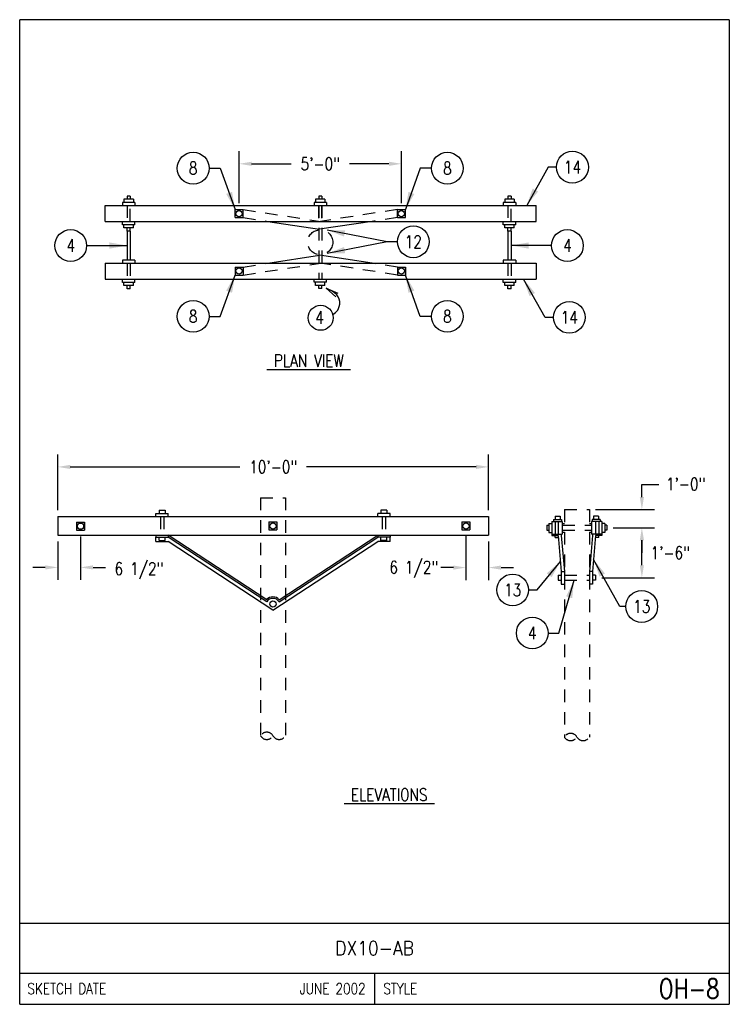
# Model space of a CAD drawing. Extents: x 0 to 7.1, y 0 to 9.85.
import ezdxf
from ezdxf.enums import TextEntityAlignment as Align

# ---------------------------------------------------------------- set-up
doc = ezdxf.new("R2010")
doc.units = 0
doc.header["$MEASUREMENT"] = 0
doc.linetypes.add('HIDDEN', pattern=[0.375, 0.25, -0.125])
doc.linetypes.add('HIDDEN2', pattern=[0.1875, 0.125, -0.0625])
doc.layers.add('E-DETL', color=2, linetype='CONTINUOUS')
doc.layers.add('E-DETL-TEXT', color=3, linetype='CONTINUOUS')
doc.styles.add('ROMANS', font='ROMANS.SHX', dxfattribs={"width": 0.8})

msp = doc.modelspace()

# ---------------------------------------------------------------- linework, layer by layer
at = {"layer": 'E-DETL'}
for p, q in [((7.1036, 9.8484), (7.1036, 0)), ((7.1036, 9.8484), (0, 9.8484)), ((0, 0), (0, 9.8484)), ((0, 0.8125), (7.1036, 0.8125)), ((0, 0.3125), (7.1036, 0.3125)), ((3.5518, 0.3125), (3.5518, 0)), ((0, 0), (7.1036, 0))]:
    msp.add_line(p, q, dxfattribs=at)
at = {"layer": 'E-DETL', "color": 4}
for p, q in [((1.1066, 8.084), (1.0754, 8.084)), ((1.0754, 8.084), (1.0754, 8.0527)), ((1.1066, 8.084), (1.1066, 8.0527)), ((3.0246, 8.084), (2.9933, 8.084)), ((2.9933, 8.084), (2.9933, 8.0527)), ((3.0246, 8.084), (3.0246, 8.0527)), ((4.919, 8.084), (4.8878, 8.084)), ((4.8878, 8.084), (4.8878, 8.0527)), ((4.919, 8.084), (4.919, 8.0527)), ((0.8565, 7.8312), (0.8565, 7.9902)), ((0.8565, 7.9902), (5.169, 7.9902)), ((1.0285, 8.0215), (1.0285, 7.9902)), ((1.1535, 8.0215), (1.0285, 8.0215)), ((1.0441, 8.0527), (1.0441, 8.0215)), ((1.1379, 8.0527), (1.0441, 8.0527)), ((1.1379, 8.0527), (1.1379, 8.0215)), ((1.1535, 8.0215), (1.1535, 7.9902)), ((2.9464, 8.0215), (2.9464, 7.9902)), ((3.0714, 8.0215), (2.9464, 8.0215)), ((2.9621, 8.0527), (2.9621, 8.0215)), ((3.0558, 8.0527), (2.9621, 8.0527)), ((3.0558, 8.0527), (3.0558, 8.0215)), ((3.0714, 8.0215), (3.0714, 7.9902)), ((4.8409, 8.0215), (4.8409, 7.9902)), ((4.9659, 8.0215), (4.8409, 8.0215)), ((4.8565, 8.0527), (4.8565, 8.0215)), ((4.9503, 8.0527), (4.8565, 8.0527)), ((4.9503, 8.0527), (4.9503, 8.0215)), ((4.9659, 8.0215), (4.9659, 7.9902)), ((5.169, 7.8312), (5.169, 7.9902)), ((2.1564, 7.9493), (2.2364, 7.9493)), ((2.1564, 7.8693), (2.1564, 7.9493)), ((2.2364, 7.8693), (2.2364, 7.9493)), ((3.7814, 7.9493), (3.8614, 7.9493)), ((3.7814, 7.8693), (3.7814, 7.9493)), ((3.8614, 7.8693), (3.8614, 7.9493)), ((0.8565, 7.8312), (5.169, 7.8312)), ((1.0285, 7.7971), (1.0285, 7.8284)), ((1.1535, 7.7971), (1.0285, 7.7971)), ((1.0441, 7.7659), (1.0441, 7.7971)), ((1.1379, 7.7659), (1.1379, 7.7971)), ((1.1535, 7.7971), (1.1535, 7.8284)), ((2.1564, 7.8693), (2.2364, 7.8693)), ((2.485, 7.8312), (3.0007, 7.7521)), ((3.5275, 7.8312), (3.0007, 7.7521)), ((3.7814, 7.8693), (3.8614, 7.8693)), ((4.8409, 7.7971), (4.8409, 7.8284)), ((4.9659, 7.7971), (4.8409, 7.7971)), ((4.8565, 7.7659), (4.8565, 7.7971)), ((4.9503, 7.7659), (4.9503, 7.7971)), ((4.9659, 7.7971), (4.9659, 7.8284)), ((1.1379, 7.7659), (1.0441, 7.7659)), ((1.0754, 7.7346), (1.0754, 7.7659)), ((1.1066, 7.7346), (1.0754, 7.7346)), ((1.0754, 7.7346), (1.0754, 7.4441)), ((1.1066, 7.7346), (1.1066, 7.7659)), ((1.1066, 7.7346), (1.1066, 7.4441)), ((4.9503, 7.7659), (4.8565, 7.7659)), ((4.8878, 7.7346), (4.8878, 7.7659)), ((4.919, 7.7346), (4.8878, 7.7346)), ((4.8878, 7.7346), (4.8878, 7.4441)), ((4.919, 7.7346), (4.919, 7.7659)), ((4.919, 7.7346), (4.919, 7.4441)), ((2.485, 7.4128), (3.0007, 7.4919)), ((3.5275, 7.4128), (3.0007, 7.4919)), ((0.8565, 7.4128), (0.8565, 7.2538)), ((0.8565, 7.4128), (5.169, 7.4128)), ((1.0285, 7.4441), (1.0285, 7.4128)), ((1.1535, 7.4441), (1.0285, 7.4441)), ((1.1535, 7.4441), (1.1535, 7.4128)), ((4.8409, 7.4441), (4.8409, 7.4128)), ((4.9659, 7.4441), (4.8409, 7.4441)), ((4.9659, 7.4441), (4.9659, 7.4128)), ((5.169, 7.4128), (5.169, 7.2538)), ((2.1564, 7.3747), (2.2364, 7.3747)), ((2.1564, 7.3747), (2.1564, 7.2947)), ((2.1564, 7.2947), (2.2364, 7.2947)), ((2.2364, 7.3747), (2.2364, 7.2947)), ((3.7814, 7.3747), (3.8614, 7.3747)), ((3.7814, 7.3747), (3.7814, 7.2947)), ((3.7814, 7.2947), (3.8614, 7.2947)), ((3.8614, 7.3747), (3.8614, 7.2947)), ((0.8565, 7.2538), (5.169, 7.2538)), ((1.0285, 7.2197), (1.0285, 7.251)), ((1.1535, 7.2197), (1.0285, 7.2197)), ((1.0441, 7.1885), (1.0441, 7.2197)), ((1.1379, 7.1885), (1.1379, 7.2197)), ((1.1535, 7.2197), (1.1535, 7.251)), ((2.9464, 7.2225), (2.9464, 7.2538)), ((3.0714, 7.2225), (2.9464, 7.2225)), ((2.9621, 7.1913), (2.9621, 7.2225)), ((3.0558, 7.1913), (2.9621, 7.1913)), ((2.9933, 7.16), (2.9933, 7.1913)), ((3.0246, 7.16), (3.0246, 7.1913)), ((3.0558, 7.1913), (3.0558, 7.2225)), ((3.0714, 7.2225), (3.0714, 7.2538)), ((4.8409, 7.2197), (4.8409, 7.251)), ((4.9659, 7.2197), (4.8409, 7.2197)), ((4.8565, 7.1885), (4.8565, 7.2197)), ((4.9503, 7.1885), (4.9503, 7.2197)), ((4.9659, 7.2197), (4.9659, 7.251)), ((1.1379, 7.1885), (1.0441, 7.1885)), ((1.0754, 7.1572), (1.0754, 7.1885)), ((1.1066, 7.1572), (1.0754, 7.1572)), ((1.1066, 7.1572), (1.1066, 7.1885)), ((3.0246, 7.16), (2.9933, 7.16)), ((4.9503, 7.1885), (4.8565, 7.1885)), ((4.8878, 7.1572), (4.8878, 7.1885)), ((4.919, 7.1572), (4.8878, 7.1572)), ((4.919, 7.1572), (4.919, 7.1885)), ((1.3948, 4.9409), (1.3948, 4.9097)), ((1.3948, 4.9409), (1.4573, 4.9409)), ((1.4573, 4.9409), (1.4573, 4.9097)), ((3.6142, 4.9409), (3.6142, 4.9097)), ((3.6767, 4.9409), (3.6142, 4.9409)), ((3.6767, 4.9409), (3.6767, 4.9097)), ((0.3818, 4.8784), (0.3818, 4.6909)), ((0.3818, 4.8784), (4.6943, 4.8784)), ((1.3627, 4.9097), (1.4877, 4.9097)), ((1.3627, 4.8784), (1.3627, 4.9097)), ((1.4877, 4.8784), (1.4877, 4.9097)), ((3.7088, 4.9097), (3.5838, 4.9097)), ((3.5838, 4.8784), (3.5838, 4.9097)), ((3.7088, 4.8784), (3.7088, 4.9097)), ((4.6943, 4.8784), (4.6943, 4.6909)), ((5.3277, 4.8288), (5.3277, 4.7038)), ((5.3277, 4.8288), (5.432, 4.8288)), ((5.3437, 4.8508), (5.4251, 4.8508)), ((5.3437, 4.8508), (5.3437, 4.8288)), ((5.3589, 4.8288), (5.3589, 4.7038)), ((5.361, 4.8821), (5.411, 4.8821)), ((5.361, 4.8821), (5.361, 4.8508)), ((5.3902, 4.8288), (5.3902, 4.7038)), ((5.411, 4.8821), (5.411, 4.8508)), ((5.4251, 4.8508), (5.4251, 4.8288)), ((5.432, 4.8288), (5.432, 4.7038)), ((5.8277, 4.8288), (5.7253, 4.8288)), ((5.7253, 4.8288), (5.7253, 4.7038)), ((5.8117, 4.8508), (5.7318, 4.8508)), ((5.7318, 4.8508), (5.7318, 4.8288)), ((5.7943, 4.8821), (5.7443, 4.8821)), ((5.7443, 4.8821), (5.7443, 4.8508)), ((5.7652, 4.8288), (5.7652, 4.7038)), ((5.7943, 4.8821), (5.7943, 4.8508)), ((5.7964, 4.8288), (5.7964, 4.7038)), ((5.8117, 4.8508), (5.8117, 4.8288)), ((5.8277, 4.8288), (5.8277, 4.7038)), ((0.5693, 4.8227), (0.6493, 4.8227)), ((0.5693, 4.8227), (0.5693, 4.7427)), ((0.5693, 4.7427), (0.6493, 4.7427)), ((0.6493, 4.8227), (0.6493, 4.7427)), ((2.4957, 4.8247), (2.5757, 4.8247)), ((2.4957, 4.8247), (2.4957, 4.7447)), ((2.4957, 4.7447), (2.5757, 4.7447)), ((2.5757, 4.8247), (2.5757, 4.7447)), ((4.4268, 4.8247), (4.5068, 4.8247)), ((4.4268, 4.8247), (4.4268, 4.7447)), ((4.4268, 4.7447), (4.5068, 4.7447)), ((4.5068, 4.8247), (4.5068, 4.7447)), ((5.2764, 4.7913), (5.2764, 4.7413)), ((5.2764, 4.7913), (5.2964, 4.7913)), ((5.2764, 4.7413), (5.2964, 4.7413)), ((5.2964, 4.81), (5.2964, 4.7187)), ((5.2964, 4.81), (5.3277, 4.81)), ((5.432, 4.8096), (5.4527, 4.8096)), ((5.7027, 4.8096), (5.7253, 4.8096)), ((5.8589, 4.81), (5.8277, 4.81)), ((5.8589, 4.81), (5.8589, 4.7187)), ((5.8789, 4.7913), (5.8589, 4.7913)), ((5.8789, 4.7413), (5.8589, 4.7413)), ((5.8789, 4.7913), (5.8789, 4.7413)), ((0.3818, 4.6909), (4.6943, 4.6909)), ((1.3627, 4.6909), (1.3627, 4.6712)), ((1.3627, 4.6284), (1.3627, 4.6712)), ((1.3627, 4.6712), (1.4877, 4.6712)), ((1.3948, 4.64), (1.3948, 4.6712)), ((1.3948, 4.64), (1.4573, 4.64)), ((1.4573, 4.64), (1.4573, 4.6712)), ((1.4877, 4.6909), (1.4877, 4.6712)), ((2.4725, 4.0468), (1.4877, 4.6909)), ((2.4753, 4.0256), (1.4877, 4.6712)), ((2.5961, 4.0256), (3.5838, 4.6712)), ((2.599, 4.0468), (3.5838, 4.6909)), ((3.5838, 4.6909), (3.5838, 4.6712)), ((3.7088, 4.6712), (3.5838, 4.6712)), ((3.6142, 4.64), (3.6142, 4.6712)), ((3.6767, 4.64), (3.6142, 4.64)), ((3.6767, 4.64), (3.6767, 4.6712)), ((3.7088, 4.6909), (3.7088, 4.6712)), ((3.7088, 4.6284), (3.7088, 4.6712)), ((5.2964, 4.7187), (5.3277, 4.7187)), ((5.3277, 4.7038), (5.432, 4.7038)), ((5.3277, 4.7038), (5.3277, 4.6882)), ((5.3277, 4.6882), (5.3902, 4.6882)), ((5.3589, 4.6682), (5.3589, 4.6882)), ((5.3589, 4.6682), (5.3902, 4.6682)), ((5.3902, 4.6882), (5.4214, 4.3288)), ((5.4214, 4.7038), (5.4214, 4.6882)), ((5.4214, 4.6882), (5.4527, 4.3288)), ((5.432, 4.723), (5.4527, 4.723)), ((5.7027, 4.723), (5.7253, 4.723)), ((5.7339, 4.6882), (5.7027, 4.3288)), ((5.8277, 4.7038), (5.7253, 4.7038)), ((5.7339, 4.7038), (5.7339, 4.6882)), ((5.7652, 4.6882), (5.7339, 4.3288)), ((5.8277, 4.6882), (5.7652, 4.6882)), ((5.7964, 4.6682), (5.7652, 4.6682)), ((5.7964, 4.6682), (5.7964, 4.6882)), ((5.8589, 4.7187), (5.8277, 4.7187)), ((5.8277, 4.7038), (5.8277, 4.6882)), ((1.3627, 4.6284), (1.4877, 4.6284)), ((2.5357, 3.9433), (1.4877, 4.6284)), ((2.5357, 3.9433), (3.5838, 4.6284)), ((3.7088, 4.6284), (3.5838, 4.6284)), ((5.3902, 4.2913), (5.3902, 4.2413)), ((5.3902, 4.2913), (5.4214, 4.2913)), ((5.3902, 4.2413), (5.4214, 4.2413)), ((5.4214, 4.3288), (5.4527, 4.3288)), ((5.4214, 4.3288), (5.4214, 4.2038)), ((5.4527, 4.3288), (5.4527, 4.2038)), ((5.7027, 4.3288), (5.7027, 4.2038)), ((5.7339, 4.3288), (5.7027, 4.3288)), ((5.7339, 4.3288), (5.7339, 4.2038)), ((5.7652, 4.2913), (5.7339, 4.2913)), ((5.7652, 4.2413), (5.7339, 4.2413)), ((5.7652, 4.2913), (5.7652, 4.2413)), ((5.4214, 4.2038), (5.4527, 4.2038)), ((5.7339, 4.2038), (5.7027, 4.2038))]:
    msp.add_line(p, q, dxfattribs=at)
at = {"layer": 'E-DETL', "color": 4, "linetype": 'HIDDEN2'}
for p, q in [((1.0753, 7.9902), (1.0753, 7.8312)), ((1.1066, 7.8312), (1.1066, 7.9902)), ((2.9932, 7.9902), (2.9932, 7.2538)), ((3.0245, 7.9902), (3.0245, 7.2538)), ((4.8877, 7.9902), (4.8877, 7.8312)), ((4.919, 7.8312), (4.919, 7.9902)), ((2.2364, 7.9493), (3.0128, 7.8312)), ((3.7814, 7.9493), (3.0128, 7.8312)), ((2.2364, 7.8693), (2.485, 7.8312)), ((3.7814, 7.8693), (3.5275, 7.8312)), ((1.0753, 7.4128), (1.0753, 7.2538)), ((1.1065, 7.4128), (1.1065, 7.2538)), ((2.2364, 7.2947), (3.0128, 7.4128)), ((2.2364, 7.3747), (2.485, 7.4128)), ((3.7814, 7.2947), (3.0128, 7.4128)), ((3.7814, 7.3747), (3.5275, 7.4128)), ((4.8877, 7.4128), (4.8877, 7.2538)), ((4.9189, 7.4128), (4.9189, 7.2538)), ((1.4107, 4.8784), (1.4107, 4.6909)), ((1.442, 4.8784), (1.442, 4.6909)), ((3.6295, 4.8784), (3.6295, 4.6909)), ((3.6607, 4.8784), (3.6607, 4.6909)), ((5.432, 4.7913), (5.7253, 4.7913)), ((5.432, 4.7413), (5.7253, 4.7413)), ((5.4527, 4.2913), (5.7027, 4.2913)), ((5.4527, 4.2413), (5.7027, 4.2413))]:
    msp.add_line(p, q, dxfattribs=at)
at = {"layer": 'E-DETL', "color": 4, "linetype": 'HIDDEN'}
for p, q in [((2.9932, 7.8624), (2.9932, 7.9874)), ((3.0245, 7.8624), (3.0245, 7.9874))]:
    msp.add_line(p, q, dxfattribs=at)
at = {"layer": 'E-DETL', "linetype": 'HIDDEN2'}
for p, q in [((2.4107, 5.0659), (2.6607, 5.0659)), ((2.4107, 5.0659), (2.4107, 2.6855)), ((2.6607, 5.0659), (2.6607, 2.6855)), ((5.4527, 4.9476), (5.7027, 4.9476)), ((5.4527, 4.9476), (5.4527, 2.6735)), ((5.7027, 4.9476), (5.7027, 2.6735))]:
    msp.add_line(p, q, dxfattribs=at)
at = {"layer": 'E-DETL', "color": 4}
for centre in [(2.1964, 7.9093), (3.8214, 7.9093), (2.1964, 7.3347), (3.8214, 7.3347), (0.6093, 4.7827), (2.5357, 4.7847), (4.4668, 4.7847), (2.5357, 4.0034)]:
    msp.add_circle(centre, 0.0312, dxfattribs=at)
at = {"layer": 'E-DETL', "linetype": 'HIDDEN2'}
msp.add_circle((3.009, 7.622), 0.125, dxfattribs=at)
at = {"layer": 'E-DETL', "color": 4}
for radius, start, end in [(0.0871, 42.25509, 136.95166), (0.0721, 31.26347, 147.80943)]:
    msp.add_arc((2.5345, 3.9882), radius, start, end, dxfattribs=at)
at = {"layer": 'E-DETL', "linetype": 'HIDDEN2'}
for centre, start, end in [((2.4732, 2.6494), 30, 150), ((2.4732, 2.7216), 210, 330), ((2.5982, 2.7216), 210, 330), ((5.5152, 2.6374), 30, 150), ((5.5152, 2.7096), 210, 330), ((5.6402, 2.7096), 210, 330)]:
    msp.add_arc(centre, 0.0722, start, end, dxfattribs=at)
at = {"layer": 'E-DETL-TEXT'}
for p, q in [((2.1964, 8.0118), (2.1964, 8.532)), ((3.8214, 8.0118), (3.8214, 8.532)), ((2.3214, 8.407), (2.7165, 8.407)), ((3.6964, 8.407), (3.3012, 8.407)), ((5.2908, 8.3732), (5.0752, 7.9902)), ((5.3744, 8.3732), (5.2908, 8.3732)), ((1.8957, 8.3628), (2.0082, 8.3628)), ((2.0082, 8.3628), (2.1564, 7.9493)), ((4.0095, 8.3628), (3.8614, 7.9493)), ((4.122, 8.3628), (4.0095, 8.3628)), ((3.6779, 7.627), (3.0788, 7.7443)), ((0.6702, 7.5894), (1.0754, 7.5894)), ((3.6779, 7.627), (3.0788, 7.5098)), ((3.7814, 7.627), (3.6779, 7.627)), ((5.3241, 7.5894), (4.919, 7.5894)), ((2.0082, 6.8812), (2.1564, 7.2947)), ((4.0095, 6.8812), (3.8614, 7.2947)), ((5.2594, 6.8708), (5.0437, 7.2538)), ((3.0693, 7.1623), (3.1636, 7.0777)), ((3.0693, 7.1623), (3.186, 7.1129)), ((1.8957, 6.8812), (2.0082, 6.8812)), ((4.122, 6.8812), (4.0095, 6.8812)), ((5.343, 6.8708), (5.2594, 6.8708)), ((0.3818, 4.9409), (0.3818, 5.5002)), ((4.6943, 4.9409), (4.6943, 5.5002)), ((0.5068, 5.3752), (2.2052, 5.3752)), ((4.5693, 5.3752), (2.8709, 5.3752)), ((6.2283, 5.0726), (6.2283, 5.1976)), ((6.2283, 5.1976), (6.3969, 5.1976)), ((5.7652, 4.9476), (6.3533, 4.9476)), ((5.9414, 4.7663), (6.3533, 4.7663)), ((5.9414, 4.7663), (6.3533, 4.7663)), ((0.6093, 4.6802), (0.6093, 4.245)), ((4.4668, 4.6822), (4.4668, 4.2432)), ((6.2283, 4.3913), (6.2283, 4.6413)), ((6.2283, 4.6413), (6.2283, 4.5163)), ((0.3818, 4.6284), (0.3818, 4.245)), ((4.6943, 4.6284), (4.6943, 4.2432)), ((6.008, 3.9791), (5.7444, 4.4488)), ((0.2568, 4.37), (0.1318, 4.37)), ((0.7343, 4.37), (0.8593, 4.37)), ((4.3418, 4.3682), (4.2168, 4.3682)), ((4.8193, 4.3682), (4.9443, 4.3682)), ((5.1812, 4.1443), (5.4127, 4.4291)), ((5.3965, 3.7139), (5.5504, 4.2413)), ((5.8277, 4.2663), (6.3533, 4.2663)), ((5.0941, 4.1443), (5.1812, 4.1443)), ((6.0682, 3.9791), (6.008, 3.9791)), ((5.2902, 3.7139), (5.3965, 3.7139))]:
    msp.add_line(p, q, dxfattribs=at)
msp.add_lwpolyline([(3.1334, 6.8992), (3.1487, 6.9094), (3.1612, 6.9188), (3.1729, 6.9298), (3.1835, 6.9433), (3.1925, 6.9602), (3.1995, 6.9807), (3.2036, 7.004), (3.204, 7.0286), (3.1997, 7.0532), (3.1897, 7.0763), (3.1735, 7.097), (3.152, 7.1153), (3.1266, 7.1319), (3.0986, 7.1474), (3.0693, 7.1623)], dxfattribs=at)
for centre, radius in [((1.7367, 8.3628), 0.159), ((4.281, 8.3628), 0.159), ((5.5334, 8.3732), 0.159), ((3.9404, 7.627), 0.159), ((0.5112, 7.5894), 0.159), ((5.4831, 7.5894), 0.159), ((1.7367, 6.8812), 0.159), ((4.281, 6.8812), 0.159), ((5.502, 6.8708), 0.159), ((3.0128, 6.8664), 0.125), ((4.9351, 4.1443), 0.159), ((6.2272, 3.9791), 0.159), ((5.1312, 3.7139), 0.159)]:
    msp.add_circle(centre, radius, dxfattribs=at)
for points in [[(2.3214, 8.4278), (2.3214, 8.3861), (2.1964, 8.407)], [(3.6964, 8.4278), (3.6964, 8.3861), (3.8214, 8.407)], [(2.0671, 8.1056), (2.1564, 7.9493), (2.126, 8.1267)], [(3.9506, 8.1056), (3.8614, 7.9493), (3.8918, 8.1267)], [(5.1894, 8.1293), (5.0752, 7.9902), (5.135, 8.16)], [(3.2468, 7.6795), (3.0788, 7.7443), (3.2588, 7.7409)], [(0.8981, 7.5581), (1.0754, 7.5894), (0.8981, 7.6206)], [(5.0963, 7.5581), (4.919, 7.5894), (5.0963, 7.6206)], [(3.2468, 7.5745), (3.0788, 7.5098), (3.2588, 7.5132)], [(2.0671, 7.1384), (2.1564, 7.2947), (2.126, 7.1173)], [(3.9506, 7.1384), (3.8614, 7.2947), (3.8918, 7.1173)], [(5.158, 7.1147), (5.0437, 7.2538), (5.1035, 7.084)], [(0.5068, 5.3961), (0.5068, 5.3544), (0.3818, 5.3752)], [(4.5693, 5.3961), (4.5693, 5.3544), (4.6943, 5.3752)], [(6.2075, 5.0726), (6.2492, 5.0726), (6.2283, 4.9476)], [(6.2075, 4.6413), (6.2492, 4.6413), (6.2283, 4.7663)], [(6.2075, 4.6413), (6.2492, 4.6413), (6.2283, 4.7663)], [(5.8039, 4.2789), (5.7444, 4.4488), (5.8584, 4.3095)], [(0.2568, 4.3909), (0.2568, 4.3492), (0.3818, 4.37)], [(0.7343, 4.3909), (0.7343, 4.3492), (0.6093, 4.37)], [(4.3418, 4.389), (4.3418, 4.3474), (4.4668, 4.3682)], [(4.8193, 4.389), (4.8193, 4.3474), (4.6943, 4.3682)], [(5.2766, 4.3113), (5.4127, 4.4291), (5.3251, 4.2719)], [(6.2075, 4.3913), (6.2492, 4.3913), (6.2283, 4.2663)], [(5.4707, 4.0799), (5.5504, 4.2413), (5.5307, 4.0624)]]:
    msp.add_solid(points, dxfattribs=at)

# ---------------------------------------------------------------- texts
at = {"layer": 'E-DETL-TEXT', "style": 'ROMANS'}
for s, height, width, p in [('8', 0.125, 0.8, (1.7367, 8.3628)), ('8', 0.125, 0.8, (4.281, 8.3628)), ('14', 0.125, 0.8, (5.5334, 8.3732)), ('12', 0.125, 0.8, (3.9404, 7.627)), ('4', 0.125, 0.8, (0.5112, 7.5894)), ('4', 0.125, 0.8, (5.4831, 7.5894)), ('8', 0.125, 0.8, (1.7367, 6.8812)), ('8', 0.125, 0.8, (4.281, 6.8812)), ('14', 0.125, 0.8, (5.502, 6.8708)), ('13', 0.125, 0.8, (4.9351, 4.1443)), ('13', 0.125, 0.8, (6.2272, 3.9791)), ('4', 0.125, 0.8, (5.1312, 3.7139)), ('DX10-AB', 0.14, 0.9, (3.5518, 0.5625))]:
    msp.add_text(s, height=height, dxfattribs=dict(at, width=width)).set_placement(p, align=Align.MIDDLE)
at = {"layer": 'E-DETL-TEXT', "style": 'ROMANS', "width": 0.8}
for s, p in [('4', (2.9597, 6.8064)), ('%%U PLAN VIEW ', (2.4755, 6.3753)), ('%%U ELEVATIONS ', (3.2467, 2.0343))]:
    msp.add_text(s, height=0.125, dxfattribs=at).set_placement(p)
for s, p in [('SKETCH DATE', (0.0773, 0.1563)), ('STYLE', (3.6406, 0.1563))]:
    msp.add_text(s, height=0.11, dxfattribs=at).set_placement(p, align=Align.MIDDLE_LEFT)
for s, height, p in [('JUNE 2002', 0.11, (3.463, 0.1563)), ('OH-8', 0.19685, (7.0055, 0.1563))]:
    msp.add_text(s, height=height, dxfattribs=at).set_placement(p, align=Align.MIDDLE_RIGHT)
at = {"layer": 'E-DETL-TEXT', "char_height": 0.125, "attachment_point": 5, "style": 'ROMANS'}
for s, insert in [('\\A1;5\'-0"', (3.0089, 8.407)), ('\\A1;10\'-0"', (2.538, 5.3752)), ('\\A1;1\'-0"', (6.6671, 5.2035)), ('\\A1;1\'-6"', (6.5129, 4.5163)), ('\\A1;6 1/2"', (1.1945, 4.3362)), ('\\A1;6 1/2"', (3.9454, 4.3507))]:
    msp.add_mtext(s, dxfattribs=dict(at, insert=insert))

doc.saveas('drawing.dxf')
